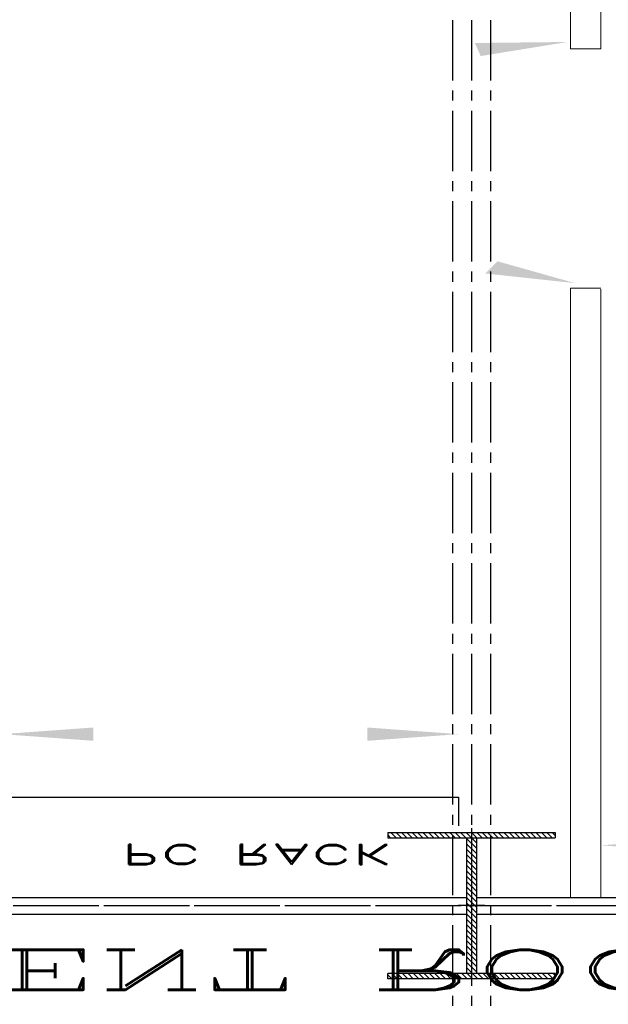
# Model space of a CAD drawing. Extents: x -82582065 to 310651827, y -37687100 to 142977471.
# Tile 85 of 122: x 8813329 to 10145773, y -12600205 to -10370066. Entities that reach past the tile are written whole.
import ezdxf
from ezdxf.enums import TextEntityAlignment as Align

# ---------------------------------------------------------------- set-up
doc = ezdxf.new("R2010")
doc.units = 0
doc.header["$LTSCALE"] = 100
doc.header["$MEASUREMENT"] = 0
for name, pattern in [('CENTER', [2, 1.25, -0.25, 0.25, -0.25]), ('CENTER2', [1.125, 0.75, -0.125, 0.125, -0.125]), ('CONTINOUS', [0])]:
    doc.linetypes.add(name, pattern=pattern)
doc.layers.add('ALUMINIUM PART', color=4, linetype='CONTINOUS', lineweight=13)
for name, color, linetype in [('COL', 1, 'Continuous'), ('DIM', 2, 'Continuous'), ('DOOR', 4, 'Continuous'), ('GRID', 8, 'CENTER'), ('T', 3, 'Continuous'), ('WALL', 4, 'Continuous'), ('WALLH', 2, 'Continuous')]:
    doc.layers.add(name, color=color, linetype=linetype)
doc.styles.add('ROMANC', font='ROMANC.SHX')
doc.styles.add('ROMAND', font='romand.shx')
doc.styles.add('ROMANS', font='romans')
doc.dimstyles.new('GS', dxfattribs={"dimscale": 100, "dimtxt": 2.5, "dimasz": 3, "dimexe": 1, "dimexo": 1, "dimgap": 1, "dimtad": 1, "dimdec": 0, "dimzin": 0, "dimdsep": 46, "dimtxsty": 'ROMANS', "dimcen": 0.09, "dimclrd": 4, "dimclre": 8, "dimclrt": 3, "dimadec": 0, "dimazin": 0, "dimtfac": 1, "dimtdec": 0, "dimtofl": 0, "dimtmove": 0, "dimatfit": 3, "dimfxl": 1, "dimtolj": 1, "dimtzin": 0, "dimarcsym": 0})
doc.dimstyles.new('STANDARD$0', dxfattribs={"dimtxt": 250, "dimasz": 200, "dimexe": 0, "dimexo": 0, "dimgap": 100, "dimtad": 1, "dimdec": 0, "dimlfac": 0.01, "dimzin": 0, "dimdsep": 46, "dimtxsty": 'ROMANS', "dimcen": 0.09, "dimclrd": 4, "dimclre": 8, "dimclrt": 3, "dimadec": 0, "dimazin": 0, "dimtfac": 1, "dimtdec": 0, "dimtmove": 0, "dimatfit": 3, "dimfxl": 1, "dimtolj": 1, "dimtzin": 0, "dimarcsym": 0})

# ---------------------------------------------------------------- blocks, each defined once
blk = doc.blocks.new('*D178')
at = {"layer": 'Defpoints', "color": 0, "linetype": 'Continuous', "transparency": 16777216}
for p in [(119148.4294238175, 54744.80395230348), (119198.4294270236, 54744.80395230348), (119198.4294238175, 39244.80395410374)]:
    blk.add_point(p, dxfattribs=at)
at = {"layer": 'DIM', "linetype": 'Continuous', "lineweight": -2, "transparency": 16777216}
for p, q in [((119198.4294270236, 54744.80395230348), (119148.4294238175, 54744.80395230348)), ((119198.4294238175, 39244.80395410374), (119148.4294238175, 39244.80395410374))]:
    blk.add_line(p, q, dxfattribs=at)
at = {"layer": 'DIM', "color": 4, "linetype": 'Continuous', "lineweight": -2, "transparency": 16777216}
blk.add_line((119148.4294238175, 39644.80395410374), (119148.4294238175, 54344.80395230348), dxfattribs=at)
at = {"layer": 'DIM', "color": 4, "linetype": 'Continuous', "transparency": 16777216}
for points in [[(119081.7627571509, 54344.80395230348), (119215.0960904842, 54344.80395230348), (119148.4294238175, 54744.80395230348)], [(119081.7627571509, 39644.80395410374), (119215.0960904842, 39644.80395410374), (119148.4294238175, 39244.80395410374)]]:
    blk.add_solid(points, dxfattribs=at)
at = {"layer": 'DIM', "linetype": 'Continuous', "transparency": 16777216, "insert": (118748.4294238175, 46994.80395320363), "char_height": 500, "attachment_point": 5, "rotation": 90, "style": 'ROMANC'}
blk.add_mtext('\\A1;15500', dxfattribs=at)
blk = doc.blocks.new('*D179')
at = {"layer": 'Defpoints', "color": 0, "linetype": 'Continuous', "transparency": 16777216}
for p in [(119148.4294232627, 39244.80395077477), (119148.4294185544, 27244.48555021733), (119148.4294185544, 27244.48555021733)]:
    blk.add_point(p, dxfattribs=at)
at = {"layer": 'DIM', "linetype": 'Continuous', "lineweight": -2, "transparency": 16777216}
blk.add_line((119148.4294232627, 39244.80395077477), (119148.4294185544, 39244.80395077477), dxfattribs=at)
at = {"layer": 'DIM', "color": 4, "linetype": 'Continuous', "lineweight": -2, "transparency": 16777216}
blk.add_line((119148.4294185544, 38844.80395077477), (119148.4294185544, 27644.48555021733), dxfattribs=at)
at = {"layer": 'DIM', "color": 4, "linetype": 'Continuous', "transparency": 16777216}
for points in [[(119081.7627518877, 38844.80395077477), (119215.096085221, 38844.80395077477), (119148.4294185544, 39244.80395077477)], [(119081.7627518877, 27644.48555021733), (119215.096085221, 27644.48555021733), (119148.4294185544, 27244.48555021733)]]:
    blk.add_solid(points, dxfattribs=at)
at = {"layer": 'DIM', "linetype": 'Continuous', "transparency": 16777216, "insert": (118748.4294185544, 33244.64475049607), "char_height": 500, "attachment_point": 5, "rotation": 90, "style": 'ROMANC'}
blk.add_mtext('\\A1;12000', dxfattribs=at)
blk = doc.blocks.new('*D183')
at = {"layer": 'Defpoints', "color": 0, "transparency": 16777216}
for p in [(102132.5305390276, 36899.60568941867), (102053.7197539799, 34620.72110933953), (102149.6368370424, 34620.72110933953)]:
    blk.add_point(p, dxfattribs=at)
at = {"layer": 'WALL', "color": 8, "lineweight": -2, "transparency": 16777216}
for p, q in [((102232.5305390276, 36899.60568941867), (102249.6368370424, 36899.60568941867)), ((102153.7197539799, 34620.72110933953), (102249.6368370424, 34620.72110933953))]:
    blk.add_line(p, q, dxfattribs=at)
at = {"layer": 'WALL', "color": 4, "lineweight": -2, "transparency": 16777216}
blk.add_line((102149.6368370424, 36599.60568941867), (102149.6368370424, 34920.72110933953), dxfattribs=at)
at = {"layer": 'WALL', "color": 4, "transparency": 16777216}
for points in [[(102099.6368370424, 36599.60568941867), (102199.6368370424, 36599.60568941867), (102149.6368370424, 36899.60568941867)], [(102099.6368370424, 34920.72110933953), (102199.6368370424, 34920.72110933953), (102149.6368370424, 34620.72110933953)]]:
    blk.add_solid(points, dxfattribs=at)
at = {"layer": 'WALL', "color": 3, "transparency": 16777216, "insert": (101924.6368370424, 35961.66539136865), "char_height": 250, "attachment_point": 5, "rotation": 90, "style": 'ROMANS'}
blk.add_mtext('\\A1;2000', dxfattribs=at)
blk = doc.blocks.new('*D184')
at = {"layer": 'Defpoints', "color": 0, "transparency": 16777216}
for p in [(105670.0027393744, 35072.77286541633), (98658.00273937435, 33869.72110934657), (105670.0027393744, 33869.72110934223)]:
    blk.add_point(p, dxfattribs=at)
at = {"layer": 'WALL', "color": 8, "lineweight": -2, "transparency": 16777216}
for p, q in [((98658.00273937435, 33969.72110934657), (98658.00273937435, 35172.77286541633)), ((105670.0027393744, 33969.72110934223), (105670.0027393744, 35172.77286541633))]:
    blk.add_line(p, q, dxfattribs=at)
at = {"layer": 'WALL', "color": 4, "lineweight": -2, "transparency": 16777216}
blk.add_line((98958.00273937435, 35072.77286541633), (105370.0027393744, 35072.77286541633), dxfattribs=at)
at = {"layer": 'WALL', "color": 4, "transparency": 16777216}
for points in [[(98958.00273937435, 35122.77286541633), (98958.00273937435, 35022.77286541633), (98658.00273937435, 35072.77286541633)], [(105370.0027393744, 35122.77286541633), (105370.0027393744, 35022.77286541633), (105670.0027393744, 35072.77286541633)]]:
    blk.add_solid(points, dxfattribs=at)
at = {"layer": 'WALL', "color": 3, "transparency": 16777216, "insert": (102334.0027393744, 35297.77286541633), "char_height": 250, "attachment_point": 5, "style": 'ROMANS'}
blk.add_mtext('\\A1;7000', dxfattribs=at)
blk = doc.blocks.new('*D206')
at = {"layer": 'Defpoints', "color": 0, "transparency": 16777216}
for p in [(99707.79796545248, 40307.96414230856), (99722.80123787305, 39307.99269696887), (100104.1322828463, 39307.99269696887)]:
    blk.add_point(p, dxfattribs=at)
at = {"layer": 'WALLH', "color": 8, "lineweight": -2, "transparency": 16777216}
for p, q in [((99807.79796545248, 40307.96414230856), (100204.1322828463, 40307.96414230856)), ((99822.80123787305, 39307.99269696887), (100204.1322828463, 39307.99269696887))]:
    blk.add_line(p, q, dxfattribs=at)
at = {"layer": 'WALLH', "color": 4, "lineweight": -2, "transparency": 16777216}
blk.add_line((100104.1322828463, 40007.96414230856), (100104.1322828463, 39607.99269696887), dxfattribs=at)
at = {"layer": 'WALLH', "color": 4, "transparency": 16777216}
for points in [[(100054.1322828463, 40007.96414230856), (100154.1322828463, 40007.96414230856), (100104.1322828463, 40307.96414230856)], [(100054.1322828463, 39607.99269696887), (100154.1322828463, 39607.99269696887), (100104.1322828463, 39307.99269696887)]]:
    blk.add_solid(points, dxfattribs=at)
at = {"layer": 'WALLH', "color": 3, "transparency": 16777216, "insert": (99879.13228284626, 39807.97841963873), "char_height": 250, "attachment_point": 5, "rotation": 90, "style": 'ROMANS'}
blk.add_mtext('\\A1;1000', dxfattribs=at)
blk = doc.blocks.new('*D217')
at = {"layer": 'Defpoints', "color": 0, "transparency": 16777216}
for p in [(112042.2740053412, 40507.99269458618), (111964.579133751, 39307.99269442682), (112012.6185076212, 39307.99269442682)]:
    blk.add_point(p, dxfattribs=at)
at = {"layer": 'WALLH', "color": 8, "lineweight": -2, "transparency": 16777216}
for p, q in [((111942.2740053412, 40507.99269458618), (111864.579133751, 40507.99269458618)), ((111912.6185076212, 39307.99269442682), (111864.579133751, 39307.99269442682))]:
    blk.add_line(p, q, dxfattribs=at)
at = {"layer": 'WALLH', "color": 4, "lineweight": -2, "transparency": 16777216}
blk.add_line((111964.579133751, 40207.99269458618), (111964.579133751, 39607.99269442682), dxfattribs=at)
at = {"layer": 'WALLH', "color": 4, "transparency": 16777216}
for points in [[(111914.579133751, 40207.99269458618), (112014.579133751, 40207.99269458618), (111964.579133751, 40507.99269458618)], [(111914.579133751, 39607.99269442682), (112014.579133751, 39607.99269442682), (111964.579133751, 39307.99269442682)]]:
    blk.add_solid(points, dxfattribs=at)
at = {"layer": 'WALLH', "color": 3, "transparency": 16777216, "insert": (111739.579133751, 39907.99269450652), "char_height": 250, "attachment_point": 5, "rotation": 90, "style": 'ROMANS'}
blk.add_mtext('\\A1;1200', dxfattribs=at)
blk = doc.blocks.new('*D219')
at = {"layer": 'Defpoints', "color": 0, "transparency": 16777216}
for p in [(106090.0050193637, 38428.74436111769), (107590.0050193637, 38428.74436111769), (107590.0050193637, 37955.23293901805)]:
    blk.add_point(p, dxfattribs=at)
at = {"layer": 'WALLH', "color": 8, "lineweight": -2, "transparency": 16777216}
for p, q in [((106090.0050193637, 38328.74436111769), (106090.0050193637, 37855.23293901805)), ((107590.0050193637, 38328.74436111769), (107590.0050193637, 37855.23293901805))]:
    blk.add_line(p, q, dxfattribs=at)
at = {"layer": 'WALLH', "color": 4, "lineweight": -2, "transparency": 16777216}
blk.add_line((106390.0050193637, 37955.23293901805), (107290.0050193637, 37955.23293901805), dxfattribs=at)
at = {"layer": 'WALLH', "color": 4, "transparency": 16777216}
for points in [[(106390.0050193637, 38005.23293901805), (106390.0050193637, 37905.23293901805), (106090.0050193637, 37955.23293901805)], [(107290.0050193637, 38005.23293901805), (107290.0050193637, 37905.23293901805), (107590.0050193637, 37955.23293901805)]]:
    blk.add_solid(points, dxfattribs=at)
at = {"layer": 'WALLH', "color": 3, "transparency": 16777216, "insert": (106925.0560587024, 38180.23293901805), "char_height": 250, "attachment_point": 5, "style": 'ROMANS'}
blk.add_mtext('\\A1;1500', dxfattribs=at)
blk = doc.blocks.new('*D238')
at = {"layer": 'Defpoints', "color": 0, "transparency": 16777216}
for p in [(108057.5305389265, 38791.08498285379), (111107.2035404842, 38695.38837706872), (108057.5305389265, 38521.90083219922)]:
    blk.add_point(p, dxfattribs=at)
at = {"layer": 'DIM', "color": 8, "lineweight": -2, "transparency": 16777216}
for p, q in [((108057.5305389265, 38621.90083219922), (108057.5305389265, 38891.08498285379)), ((111107.2035404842, 38795.38837706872), (111107.2035404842, 38891.08498285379))]:
    blk.add_line(p, q, dxfattribs=at)
at = {"layer": 'DIM', "color": 4, "lineweight": -2, "transparency": 16777216}
blk.add_line((110857.2035404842, 38791.08498285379), (108307.5305389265, 38791.08498285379), dxfattribs=at)
at = {"layer": 'DIM', "color": 4, "transparency": 16777216}
for points in [[(108307.5305389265, 38832.75164952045), (108307.5305389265, 38749.41831618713), (108057.5305389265, 38791.08498285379)], [(110857.2035404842, 38832.75164952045), (110857.2035404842, 38749.41831618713), (111107.2035404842, 38791.08498285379)]]:
    blk.add_solid(points, dxfattribs=at)
at = {"layer": 'DIM', "color": 3, "transparency": 16777216, "insert": (109582.3670397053, 39016.08498285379), "char_height": 250, "attachment_point": 5, "style": 'ROMANS'}
blk.add_mtext('\\A1;3050', dxfattribs=at)
blk = doc.blocks.new('*D239')
at = {"layer": 'Defpoints', "color": 0, "transparency": 16777216}
for p in [(109836.340872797, 34601.66865986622), (109836.340872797, 32801.66865986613), (109850.2942636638, 32801.66865986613)]:
    blk.add_point(p, dxfattribs=at)
at = {"layer": 'DIM', "color": 8, "lineweight": -2, "transparency": 16777216}
for p, q in [((109936.340872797, 34601.66865986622), (109950.2942636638, 34601.66865986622)), ((109936.340872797, 32801.66865986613), (109950.2942636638, 32801.66865986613))]:
    blk.add_line(p, q, dxfattribs=at)
at = {"layer": 'DIM', "color": 4, "lineweight": -2, "transparency": 16777216}
blk.add_line((109850.2942636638, 34351.66865986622), (109850.2942636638, 33051.66865986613), dxfattribs=at)
at = {"layer": 'DIM', "color": 4, "transparency": 16777216}
for points in [[(109808.6275969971, 34351.66865986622), (109891.9609303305, 34351.66865986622), (109850.2942636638, 34601.66865986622)], [(109808.6275969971, 33051.66865986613), (109891.9609303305, 33051.66865986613), (109850.2942636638, 32801.66865986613)]]:
    blk.add_solid(points, dxfattribs=at)
at = {"layer": 'DIM', "color": 3, "transparency": 16777216, "insert": (109625.2942636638, 33701.66865986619), "char_height": 250, "attachment_point": 5, "rotation": 90, "style": 'ROMANS'}
blk.add_mtext('\\A1;1800', dxfattribs=at)
blk = doc.blocks.new('*D240')
at = {"layer": 'Defpoints', "color": 0, "transparency": 16777216}
for p in [(110919.7905086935, 39226.900810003), (110677.3937498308, 34701.66865986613), (110919.7905086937, 34701.66865986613)]:
    blk.add_point(p, dxfattribs=at)
at = {"layer": 'DIM', "color": 8, "lineweight": -2, "transparency": 16777216}
for p, q in [((110819.7905086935, 39226.900810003), (110577.3937498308, 39226.900810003)), ((110819.7905086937, 34701.66865986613), (110577.3937498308, 34701.66865986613))]:
    blk.add_line(p, q, dxfattribs=at)
at = {"layer": 'DIM', "color": 4, "lineweight": -2, "transparency": 16777216}
blk.add_line((110677.3937498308, 38976.900810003), (110677.3937498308, 34951.66865986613), dxfattribs=at)
at = {"layer": 'DIM', "color": 4, "transparency": 16777216}
for points in [[(110635.7270831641, 38976.900810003), (110719.0604164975, 38976.900810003), (110677.3937498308, 39226.900810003)], [(110635.7270831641, 34951.66865986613), (110719.0604164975, 34951.66865986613), (110677.3937498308, 34701.66865986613)]]:
    blk.add_solid(points, dxfattribs=at)
at = {"layer": 'DIM', "color": 3, "transparency": 16777216, "insert": (110452.3937498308, 36964.28473493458), "char_height": 250, "attachment_point": 5, "rotation": 90, "style": 'ROMANS'}
blk.add_mtext('\\A1;4525', dxfattribs=at)
blk = doc.blocks.new('*D245')
at = {"layer": 'Defpoints', "color": 0, "transparency": 16777216}
for p in [(101657.7979654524, 40307.96414230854), (101468.2608728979, 39244.4855668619), (101654.6326832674, 39244.4855668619)]:
    blk.add_point(p, dxfattribs=at)
at = {"layer": 'WALLH', "color": 8, "lineweight": -2, "transparency": 16777216}
for p, q in [((101557.7979654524, 40307.96414230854), (101368.2608728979, 40307.96414230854)), ((101554.6326832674, 39244.4855668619), (101368.2608728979, 39244.4855668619))]:
    blk.add_line(p, q, dxfattribs=at)
at = {"layer": 'WALLH', "color": 4, "lineweight": -2, "transparency": 16777216}
blk.add_line((101468.2608728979, 40007.96414230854), (101468.2608728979, 39544.4855668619), dxfattribs=at)
at = {"layer": 'WALLH', "color": 4, "transparency": 16777216}
for points in [[(101418.2608728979, 40007.96414230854), (101518.2608728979, 40007.96414230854), (101468.2608728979, 40307.96414230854)], [(101418.2608728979, 39544.4855668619), (101518.2608728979, 39544.4855668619), (101468.2608728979, 39244.4855668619)]]:
    blk.add_solid(points, dxfattribs=at)
at = {"layer": 'WALLH', "color": 3, "transparency": 16777216, "insert": (101243.2608728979, 39776.22485458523), "char_height": 250, "attachment_point": 5, "rotation": 90, "style": 'ROMANS'}
blk.add_mtext('\\A1;1063', dxfattribs=at)
blk = doc.blocks.new('*D246')
at = {"layer": 'Defpoints', "color": 0, "transparency": 16777216}
for p in [(114073.9407879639, 40507.99269400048), (114061.111453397, 39244.49578788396), (114106.0138743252, 39244.49578788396)]:
    blk.add_point(p, dxfattribs=at)
at = {"layer": 'WALLH', "color": 8, "lineweight": -2, "transparency": 16777216}
for p, q in [((113973.9407879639, 40507.99269400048), (113961.111453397, 40507.99269400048)), ((114006.0138743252, 39244.49578788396), (113961.111453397, 39244.49578788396))]:
    blk.add_line(p, q, dxfattribs=at)
at = {"layer": 'WALLH', "color": 4, "lineweight": -2, "transparency": 16777216}
blk.add_line((114061.111453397, 40207.99269400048), (114061.111453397, 39544.49578788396), dxfattribs=at)
at = {"layer": 'WALLH', "color": 4, "transparency": 16777216}
for points in [[(114011.111453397, 40207.99269400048), (114111.111453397, 40207.99269400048), (114061.111453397, 40507.99269400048)], [(114011.111453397, 39544.49578788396), (114111.111453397, 39544.49578788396), (114061.111453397, 39244.49578788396)]]:
    blk.add_solid(points, dxfattribs=at)
at = {"layer": 'WALLH', "color": 3, "transparency": 16777216, "insert": (113836.111453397, 39882.1941479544), "char_height": 250, "attachment_point": 5, "rotation": 90, "style": 'ROMANS'}
blk.add_mtext('\\A1;1263', dxfattribs=at)
blk = doc.blocks.new('*D247')
at = {"layer": 'Defpoints', "color": 0, "transparency": 16777216}
for p in [(116542.2740053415, 40507.99269344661), (117242.5305392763, 39909.49331598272), (117242.5305392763, 39909.49331598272)]:
    blk.add_point(p, dxfattribs=at)
at = {"layer": 'WALLH', "color": 4, "lineweight": -2, "transparency": 16777216}
blk.add_line((116770.3276213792, 40313.07848613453), (117014.4769232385, 40104.40752329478), dxfattribs=at)
at = {"layer": 'WALLH', "color": 4, "transparency": 16777216}
for points in [[(116802.8133225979, 40351.08742214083), (116737.8419201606, 40275.06955012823), (116542.2740053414, 40507.99269344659)], [(117046.9626244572, 40142.41645930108), (116981.9912220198, 40066.39858728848), (117242.5305392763, 39909.49331598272)]]:
    blk.add_solid(points, dxfattribs=at)
at = {"layer": 'WALLH', "color": 3, "transparency": 16777216, "insert": (117038.5879277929, 40379.78321674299), "char_height": 250, "attachment_point": 5, "rotation": 319.47995599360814, "style": 'ROMANS'}
blk.add_mtext('\\A1;921', dxfattribs=at)
blk = doc.blocks.new('*D248')
at = {"layer": 'Defpoints', "color": 0, "transparency": 16777216}
for p in [(102145.5196328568, 39244.49456340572), (102152.1273392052, 39244.49456340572), (102132.5305390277, 37697.13955640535)]:
    blk.add_point(p, dxfattribs=at)
at = {"layer": 'WALLH', "color": 8, "lineweight": -2, "transparency": 16777216}
for p, q in [((102052.1273392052, 39244.49456340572), (102045.5196328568, 39244.49456340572)), ((102232.5305390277, 37697.13955640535), (102245.5196328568, 37697.13955640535))]:
    blk.add_line(p, q, dxfattribs=at)
at = {"layer": 'WALLH', "color": 4, "lineweight": -2, "transparency": 16777216}
blk.add_line((102145.5196328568, 37997.13955640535), (102145.5196328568, 38944.49456340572), dxfattribs=at)
at = {"layer": 'WALLH', "color": 4, "transparency": 16777216}
for points in [[(102095.5196328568, 38944.49456340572), (102195.5196328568, 38944.49456340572), (102145.5196328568, 39244.49456340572)], [(102095.5196328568, 37997.13955640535), (102195.5196328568, 37997.13955640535), (102145.5196328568, 37697.13955640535)]]:
    blk.add_solid(points, dxfattribs=at)
at = {"layer": 'WALLH', "color": 3, "transparency": 16777216, "insert": (101920.5196328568, 38455.30607015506), "char_height": 250, "attachment_point": 5, "rotation": 90, "style": 'ROMANS'}
blk.add_mtext('\\A1;1547', dxfattribs=at)
blk = doc.blocks.new('*D249')
at = {"layer": 'Defpoints', "color": 0, "transparency": 16777216}
for p in [(91617.5628943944, 35586.90084637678), (96517.53053925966, 35569.96349990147), (96517.53053925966, 34881.23507471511)]:
    blk.add_point(p, dxfattribs=at)
at = {"layer": 'WALLH', "color": 8, "lineweight": -2, "transparency": 16777216}
for p, q in [((91617.5628943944, 35486.90084637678), (91617.5628943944, 34781.23507471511)), ((96517.53053925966, 35469.96349990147), (96517.53053925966, 34781.23507471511))]:
    blk.add_line(p, q, dxfattribs=at)
at = {"layer": 'WALLH', "color": 4, "lineweight": -2, "transparency": 16777216}
blk.add_line((91917.5628943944, 34881.23507471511), (96217.53053925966, 34881.23507471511), dxfattribs=at)
at = {"layer": 'WALLH', "color": 4, "transparency": 16777216}
for points in [[(91917.5628943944, 34931.23507471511), (91917.5628943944, 34831.23507471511), (91617.5628943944, 34881.23507471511)], [(96217.53053925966, 34931.23507471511), (96217.53053925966, 34831.23507471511), (96517.53053925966, 34881.23507471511)]]:
    blk.add_solid(points, dxfattribs=at)
at = {"layer": 'WALLH', "color": 3, "transparency": 16777216, "insert": (94067.54671682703, 35106.23507471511), "char_height": 250, "attachment_point": 5, "style": 'ROMANS'}
blk.add_mtext('\\A1;4900', dxfattribs=at)
blk = doc.blocks.new('*D253')
at = {"layer": 'Defpoints', "color": 0, "linetype": 'Continuous', "transparency": 16777216}
for p in [(25611.71421393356, 56772.59258814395), (25661.71421713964, 56772.59258814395), (25661.71421393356, 41272.59258994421)]:
    blk.add_point(p, dxfattribs=at)
at = {"layer": 'DIM', "linetype": 'Continuous', "lineweight": -2, "transparency": 16777216}
for p, q in [((25661.71421713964, 56772.59258814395), (25611.71421393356, 56772.59258814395)), ((25661.71421393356, 41272.59258994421), (25611.71421393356, 41272.59258994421))]:
    blk.add_line(p, q, dxfattribs=at)
at = {"layer": 'DIM', "color": 4, "linetype": 'Continuous', "lineweight": -2, "transparency": 16777216}
blk.add_line((25611.71421393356, 41672.59258994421), (25611.71421393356, 56372.59258814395), dxfattribs=at)
at = {"layer": 'DIM', "color": 4, "linetype": 'Continuous', "transparency": 16777216}
for points in [[(25545.04754726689, 56372.59258814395), (25678.38088060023, 56372.59258814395), (25611.71421393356, 56772.59258814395)], [(25545.04754726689, 41672.59258994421), (25678.38088060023, 41672.59258994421), (25611.71421393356, 41272.59258994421)]]:
    blk.add_solid(points, dxfattribs=at)
at = {"layer": 'DIM', "linetype": 'Continuous', "transparency": 16777216, "insert": (25211.71421393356, 49022.59258904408), "char_height": 500, "attachment_point": 5, "rotation": 90, "style": 'ROMANC'}
blk.add_mtext('\\A1;15500', dxfattribs=at)
blk = doc.blocks.new('*D254')
at = {"layer": 'Defpoints', "color": 0, "linetype": 'Continuous', "transparency": 16777216}
for p in [(25611.71421337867, 41272.59258661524), (25611.71420867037, 29272.2741860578), (25611.71420867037, 29272.2741860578)]:
    blk.add_point(p, dxfattribs=at)
at = {"layer": 'DIM', "linetype": 'Continuous', "lineweight": -2, "transparency": 16777216}
blk.add_line((25611.71421337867, 41272.59258661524), (25611.71420867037, 41272.59258661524), dxfattribs=at)
at = {"layer": 'DIM', "color": 4, "linetype": 'Continuous', "lineweight": -2, "transparency": 16777216}
blk.add_line((25611.71420867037, 40872.59258661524), (25611.71420867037, 29672.2741860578), dxfattribs=at)
at = {"layer": 'DIM', "color": 4, "linetype": 'Continuous', "transparency": 16777216}
for points in [[(25545.0475420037, 40872.59258661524), (25678.38087533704, 40872.59258661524), (25611.71420867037, 41272.59258661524)], [(25545.0475420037, 29672.2741860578), (25678.38087533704, 29672.2741860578), (25611.71420867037, 29272.2741860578)]]:
    blk.add_solid(points, dxfattribs=at)
at = {"layer": 'DIM', "linetype": 'Continuous', "transparency": 16777216, "insert": (25211.71420867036, 35272.43338633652), "char_height": 500, "attachment_point": 5, "rotation": 90, "style": 'ROMANC'}
blk.add_mtext('\\A1;12000', dxfattribs=at)
blk = doc.blocks.new('A$C14326149')
at = {"layer": 'COL'}
h = blk.add_hatch(dxfattribs=at)
h.set_pattern_fill('ANSI31', color=256, scale=100, style=0)
h.set_pattern_definition([(45, (0, 0), (-8.838834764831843, 8.838834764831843), [])])
h.paths.add_polyline_path([(275, 550.0000000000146), (0, 550.0000000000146), (0, 510.0000000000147), (275, 510.0000000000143)])
h.paths.add_polyline_path([(0, 510.0000000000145), (0, 550.0000000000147), (-275, 550.0000000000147), (-275, 510.0000000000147)])
h.paths.add_polyline_path([(0, -549.9999999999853), (0, -509.9999999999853), (-275, -509.9999999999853), (-275, -549.9999999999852)])
h.paths.add_polyline_path([(0, -509.9999999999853), (0, -549.9999999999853), (275, -549.9999999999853), (275, -509.9999999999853)])
h.paths.add_polyline_path([(-16, 0), (0, 0), (0, 510.0000000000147), (-16, 510.0000000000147)])
h.paths.add_polyline_path([(0, 0), (16, 0), (16, 510.0000000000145), (0, 510.0000000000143)])
h.paths.add_polyline_path([(16, 0), (0, 0), (0, -509.9999999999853), (16, -509.9999999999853)])
h.paths.add_polyline_path([(-16, -509.9999999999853), (0, -509.9999999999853), (0, 0), (-16, 0)])
at = {"layer": 'COL', "color": 2}
for p, q in [((0, -582.4075188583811), (0, 582.4075188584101)), ((44.0151448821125, 0), (-44.0151448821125, 0))]:
    blk.add_line(p, q, dxfattribs=at)
at = {"layer": 'COL'}
for p, q in [((275, 550.0000000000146), (-275, 550.0000000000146)), ((-275, 550.0000000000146), (-275, 510.0000000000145)), ((275, 550.0000000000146), (275, 510.0000000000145)), ((275, 510.0000000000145), (-275, 510.0000000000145)), ((-16, -509.9999999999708), (-16, 510.0000000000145)), ((16, -509.9999999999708), (16, 510.0000000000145)), ((-275, -509.9999999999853), (275, -509.9999999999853)), ((-275, -549.9999999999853), (-275, -509.9999999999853)), ((275, -549.9999999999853), (275, -509.9999999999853)), ((-275, -549.9999999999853), (275, -549.9999999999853))]:
    blk.add_line(p, q, dxfattribs=at)
blk = doc.blocks.new('*D291')
at = {"layer": 'Defpoints', "color": 0, "transparency": 16777216}
for p in [(18505.5587954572, 42535.78133042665), (18427.863923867, 41335.78133026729), (18475.90329773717, 41335.78133026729)]:
    blk.add_point(p, dxfattribs=at)
at = {"layer": 'WALLH', "color": 8, "lineweight": -2, "transparency": 16777216}
for p, q in [((18405.5587954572, 42535.78133042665), (18327.863923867, 42535.78133042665)), ((18375.90329773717, 41335.78133026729), (18327.863923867, 41335.78133026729))]:
    blk.add_line(p, q, dxfattribs=at)
at = {"layer": 'WALLH', "color": 4, "lineweight": -2, "transparency": 16777216}
blk.add_line((18427.863923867, 42235.78133042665), (18427.863923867, 41635.78133026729), dxfattribs=at)
at = {"layer": 'WALLH', "color": 4, "transparency": 16777216}
for points in [[(18377.863923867, 42235.78133042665), (18477.863923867, 42235.78133042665), (18427.863923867, 42535.78133042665)], [(18377.863923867, 41635.78133026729), (18477.863923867, 41635.78133026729), (18427.863923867, 41335.78133026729)]]:
    blk.add_solid(points, dxfattribs=at)
at = {"layer": 'WALLH', "color": 3, "transparency": 16777216, "insert": (18202.86392386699, 41935.78133034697), "char_height": 250, "attachment_point": 5, "rotation": 90, "style": 'ROMANS'}
blk.add_mtext('\\A1;1200', dxfattribs=at)
blk = doc.blocks.new('*D293')
at = {"layer": 'Defpoints', "color": 0, "transparency": 16777216}
for p in [(12553.28980947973, 40456.53299695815), (14053.28980947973, 40456.53299695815), (14053.28980947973, 39983.02157485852)]:
    blk.add_point(p, dxfattribs=at)
at = {"layer": 'WALLH', "color": 8, "lineweight": -2, "transparency": 16777216}
for p, q in [((12553.28980947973, 40356.53299695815), (12553.28980947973, 39883.02157485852)), ((14053.28980947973, 40356.53299695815), (14053.28980947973, 39883.02157485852))]:
    blk.add_line(p, q, dxfattribs=at)
at = {"layer": 'WALLH', "color": 4, "lineweight": -2, "transparency": 16777216}
blk.add_line((12853.28980947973, 39983.02157485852), (13753.28980947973, 39983.02157485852), dxfattribs=at)
at = {"layer": 'WALLH', "color": 4, "transparency": 16777216}
for points in [[(12853.28980947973, 40033.02157485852), (12853.28980947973, 39933.02157485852), (12553.28980947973, 39983.02157485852)], [(13753.28980947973, 40033.02157485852), (13753.28980947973, 39933.02157485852), (14053.28980947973, 39983.02157485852)]]:
    blk.add_solid(points, dxfattribs=at)
at = {"layer": 'WALLH', "color": 3, "transparency": 16777216, "insert": (13388.34084881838, 40208.02157485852), "char_height": 250, "attachment_point": 5, "style": 'ROMANS'}
blk.add_mtext('\\A1;1500', dxfattribs=at)
blk = doc.blocks.new('*D312')
at = {"layer": 'Defpoints', "color": 0, "transparency": 16777216}
for p in [(14520.8153290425, 40818.87361869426), (17570.4883306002, 40723.17701290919), (14520.8153290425, 40549.68946803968)]:
    blk.add_point(p, dxfattribs=at)
at = {"layer": 'DIM', "color": 8, "lineweight": -2, "transparency": 16777216}
for p, q in [((14520.8153290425, 40649.68946803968), (14520.8153290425, 40918.87361869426)), ((17570.4883306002, 40823.17701290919), (17570.4883306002, 40918.87361869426))]:
    blk.add_line(p, q, dxfattribs=at)
at = {"layer": 'DIM', "color": 4, "lineweight": -2, "transparency": 16777216}
blk.add_line((17320.4883306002, 40818.87361869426), (14770.8153290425, 40818.87361869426), dxfattribs=at)
at = {"layer": 'DIM', "color": 4, "transparency": 16777216}
for points in [[(14770.8153290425, 40860.54028536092), (14770.8153290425, 40777.20695202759), (14520.8153290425, 40818.87361869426)], [(17320.4883306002, 40860.54028536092), (17320.4883306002, 40777.20695202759), (17570.4883306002, 40818.87361869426)]]:
    blk.add_solid(points, dxfattribs=at)
at = {"layer": 'DIM', "color": 3, "transparency": 16777216, "insert": (16045.65182982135, 41043.87361869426), "char_height": 250, "attachment_point": 5, "style": 'ROMANS'}
blk.add_mtext('\\A1;3050', dxfattribs=at)
blk = doc.blocks.new('*D313')
at = {"layer": 'Defpoints', "color": 0, "transparency": 16777216}
for p in [(16299.62566291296, 36629.45729570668), (16299.62566291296, 34829.4572957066), (16313.57905377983, 34829.4572957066)]:
    blk.add_point(p, dxfattribs=at)
at = {"layer": 'DIM', "color": 8, "lineweight": -2, "transparency": 16777216}
for p, q in [((16399.62566291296, 36629.45729570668), (16413.57905377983, 36629.45729570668)), ((16399.62566291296, 34829.45729570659), (16413.57905377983, 34829.45729570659))]:
    blk.add_line(p, q, dxfattribs=at)
at = {"layer": 'DIM', "color": 4, "lineweight": -2, "transparency": 16777216}
blk.add_line((16313.57905377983, 36379.45729570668), (16313.57905377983, 35079.4572957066), dxfattribs=at)
at = {"layer": 'DIM', "color": 4, "transparency": 16777216}
for points in [[(16271.91238711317, 36379.45729570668), (16355.2457204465, 36379.45729570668), (16313.57905377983, 36629.45729570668)], [(16271.91238711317, 35079.4572957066), (16355.2457204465, 35079.4572957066), (16313.57905377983, 34829.4572957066)]]:
    blk.add_solid(points, dxfattribs=at)
at = {"layer": 'DIM', "color": 3, "transparency": 16777216, "insert": (16088.57905377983, 35729.45729570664), "char_height": 250, "attachment_point": 5, "rotation": 90, "style": 'ROMANS'}
blk.add_mtext('\\A1;1800', dxfattribs=at)
blk = doc.blocks.new('*D314')
at = {"layer": 'Defpoints', "color": 0, "transparency": 16777216}
for p in [(17383.07529880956, 41254.68944584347), (17140.67853994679, 36729.4572957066), (17383.07529880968, 36729.4572957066)]:
    blk.add_point(p, dxfattribs=at)
at = {"layer": 'DIM', "color": 8, "lineweight": -2, "transparency": 16777216}
for p, q in [((17283.07529880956, 41254.68944584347), (17040.6785399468, 41254.68944584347)), ((17283.07529880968, 36729.4572957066), (17040.67853994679, 36729.4572957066))]:
    blk.add_line(p, q, dxfattribs=at)
at = {"layer": 'DIM', "color": 4, "lineweight": -2, "transparency": 16777216}
blk.add_line((17140.6785399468, 41004.68944584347), (17140.67853994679, 36979.4572957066), dxfattribs=at)
at = {"layer": 'DIM', "color": 4, "transparency": 16777216}
for points in [[(17099.01187328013, 41004.68944584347), (17182.34520661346, 41004.68944584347), (17140.6785399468, 41254.68944584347)], [(17099.01187328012, 36979.4572957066), (17182.34520661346, 36979.4572957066), (17140.67853994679, 36729.4572957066)]]:
    blk.add_solid(points, dxfattribs=at)
at = {"layer": 'DIM', "color": 3, "transparency": 16777216, "insert": (16915.67853994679, 38992.07337077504), "char_height": 250, "attachment_point": 5, "rotation": 90, "style": 'ROMANS'}
blk.add_mtext('\\A1;4525', dxfattribs=at)
blk = doc.blocks.new('*D315')
at = {"layer": 'Defpoints', "color": 0, "transparency": 16777216}
for p in [(17451.04510310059, 34729.45729570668), (17252.0883784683, 30279.68869576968), (17451.04390832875, 30279.68869576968)]:
    blk.add_point(p, dxfattribs=at)
at = {"layer": 'DIM', "color": 8, "lineweight": -2, "transparency": 16777216}
for p, q in [((17351.04510310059, 34729.45729570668), (17152.0883784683, 34729.45729570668)), ((17351.04390832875, 30279.68869576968), (17152.0883784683, 30279.68869576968))]:
    blk.add_line(p, q, dxfattribs=at)
at = {"layer": 'DIM', "color": 4, "lineweight": -2, "transparency": 16777216}
blk.add_line((17252.0883784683, 34479.45729570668), (17252.0883784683, 30529.68869576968), dxfattribs=at)
at = {"layer": 'DIM', "color": 4, "transparency": 16777216}
for points in [[(17210.42171180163, 34479.45729570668), (17293.75504513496, 34479.45729570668), (17252.0883784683, 34729.45729570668)], [(17210.42171180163, 30529.68869576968), (17293.75504513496, 30529.68869576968), (17252.0883784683, 30279.68869576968)]]:
    blk.add_solid(points, dxfattribs=at)
at = {"layer": 'DIM', "color": 3, "transparency": 16777216, "insert": (17027.08837846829, 32504.57299573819), "char_height": 250, "attachment_point": 5, "rotation": 90, "style": 'ROMANS'}
blk.add_mtext('\\A1;4450', dxfattribs=at)
blk = doc.blocks.new('*D320')
at = {"layer": 'Defpoints', "color": 0, "transparency": 16777216}
for p in [(20537.2255780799, 42535.78132984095), (20524.39624351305, 41272.28442372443), (20569.29866444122, 41272.28442372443)]:
    blk.add_point(p, dxfattribs=at)
at = {"layer": 'WALLH', "color": 8, "lineweight": -2, "transparency": 16777216}
for p, q in [((20437.2255780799, 42535.78132984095), (20424.39624351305, 42535.78132984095)), ((20469.29866444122, 41272.28442372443), (20424.39624351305, 41272.28442372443))]:
    blk.add_line(p, q, dxfattribs=at)
at = {"layer": 'WALLH', "color": 4, "lineweight": -2, "transparency": 16777216}
blk.add_line((20524.39624351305, 42235.78132984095), (20524.39624351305, 41572.28442372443), dxfattribs=at)
at = {"layer": 'WALLH', "color": 4, "transparency": 16777216}
for points in [[(20474.39624351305, 42235.78132984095), (20574.39624351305, 42235.78132984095), (20524.39624351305, 42535.78132984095)], [(20474.39624351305, 41572.28442372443), (20574.39624351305, 41572.28442372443), (20524.39624351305, 41272.28442372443)]]:
    blk.add_solid(points, dxfattribs=at)
at = {"layer": 'WALLH', "color": 3, "transparency": 16777216, "insert": (20299.39624351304, 41909.98278379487), "char_height": 250, "attachment_point": 5, "rotation": 90, "style": 'ROMANS'}
blk.add_mtext('\\A1;1263', dxfattribs=at)
blk = doc.blocks.new('*D321')
at = {"layer": 'Defpoints', "color": 0, "transparency": 16777216}
for p in [(23005.55879545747, 42535.78132928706), (23820.81532939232, 41822.28194909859), (23820.81532939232, 41822.28194909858)]:
    blk.add_point(p, dxfattribs=at)
at = {"layer": 'WALLH', "color": 4, "lineweight": -2, "transparency": 16777216}
blk.add_line((23231.31123014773, 42338.20643657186), (23595.06289470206, 42019.85684181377), dxfattribs=at)
at = {"layer": 'WALLH', "color": 4, "transparency": 16777216}
for points in [[(23264.24037893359, 42375.83184235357), (23198.38208136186, 42300.58103079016), (23005.55879545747, 42535.78132928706)], [(23627.99204348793, 42057.48224759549), (23562.1337459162, 41982.23143603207), (23820.81532939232, 41822.28194909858)]]:
    blk.add_solid(points, dxfattribs=at)
at = {"layer": 'WALLH', "color": 3, "transparency": 16777216, "insert": (23561.36823196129, 42348.34596521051), "char_height": 250, "attachment_point": 5, "rotation": 318.8081081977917, "style": 'ROMANS'}
blk.add_mtext('\\A1;1083', dxfattribs=at)
blk = doc.blocks.new('*D324')
at = {"layer": 'Defpoints', "color": 0, "transparency": 16777216}
for p in [(14420.81532904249, 36629.45729566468), (12154.69631823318, 35652.11431485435), (12170.7068085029, 35614.99154722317)]:
    blk.add_point(p, dxfattribs=at)
at = {"layer": 'WALLH', "color": 8, "lineweight": -2, "transparency": 16777216}
for p, q in [((14460.41765685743, 36537.63324853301), (14476.42814712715, 36500.51048090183)), ((12194.29864604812, 35560.29026772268), (12210.30913631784, 35523.1675000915))]:
    blk.add_line(p, q, dxfattribs=at)
at = {"layer": 'WALLH', "color": 4, "lineweight": -2, "transparency": 16777216}
blk.add_line((14161.35367791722, 36473.52754458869), (12446.1789498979, 35733.79853066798), dxfattribs=at)
at = {"layer": 'WALLH', "color": 4, "transparency": 16777216}
for points in [[(14141.55251400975, 36519.43956815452), (14181.15484182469, 36427.61552102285), (14436.82581931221, 36592.3345280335)], [(12426.37778599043, 35779.71055423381), (12465.98011380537, 35687.88650710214), (12170.7068085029, 35614.99154722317)]]:
    blk.add_solid(points, dxfattribs=at)
at = {"layer": 'WALLH', "color": 3, "transparency": 16777216, "insert": (13214.66107632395, 36310.26714367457), "char_height": 250, "attachment_point": 5, "rotation": 23.329808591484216, "style": 'ROMANS'}
blk.add_mtext('\\A1;2468', dxfattribs=at)
blk = doc.blocks.new('*D325')
at = {"layer": 'Defpoints', "color": 0, "transparency": 16777216}
for p in [(12093.64437346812, 35278.50949620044), (12083.86630678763, 35227.83773102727), (14420.81532904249, 34829.43824907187)]:
    blk.add_point(p, dxfattribs=at)
at = {"layer": 'WALLH', "color": 8, "lineweight": -2, "transparency": 16777216}
for p, q in [((12074.69704540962, 35180.32090847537), (12064.91897872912, 35129.6491433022)), ((14401.86800098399, 34731.2496613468), (14392.08993430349, 34680.57789617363))]:
    blk.add_line(p, q, dxfattribs=at)
at = {"layer": 'WALLH', "color": 4, "lineweight": -2, "transparency": 16777216}
blk.add_line((14116.47149918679, 34835.60846807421), (12378.43206996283, 35170.99574685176), dxfattribs=at)
at = {"layer": 'WALLH', "color": 4, "transparency": 16777216}
for points in [[(12387.90573399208, 35220.0900407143), (12368.95840593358, 35121.90145298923), (12083.86630678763, 35227.83773102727)], [(14125.94516321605, 34884.70276193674), (14106.99783515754, 34786.51417421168), (14411.037262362, 34778.7664838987)]]:
    blk.add_solid(points, dxfattribs=at)
at = {"layer": 'WALLH', "color": 3, "transparency": 16777216, "insert": (13290.08327270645, 35224.22642984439), "char_height": 250, "attachment_point": 5, "rotation": 349.07795294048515, "style": 'ROMANS'}
blk.add_mtext('\\A1;2370', dxfattribs=at)
blk = doc.blocks.new('CCR LAYOUT 1X250 MW ROURKELA')
at = {"layer": 'ALUMINIUM PART'}
for p, q in [((14420.81532904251, 41210.78133110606), (14420.8153290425, 36629.45729566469)), ((14520.81532904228, 41210.78133108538), (14520.81532904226, 36637.1125862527)), ((14520.81532904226, 36629.45729572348), (14420.8153290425, 36629.45729566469)), ((14420.8153290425, 34829.43824907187), (14420.81532904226, 30279.68935392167)), ((14520.81532902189, 34829.43824909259), (14420.8153290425, 34829.43824909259)), ((14520.8153290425, 34729.4572957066), (14520.81532902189, 34829.43824909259)), ((14520.8153290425, 34729.4572957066), (14520.8153290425, 30279.68932035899))]:
    blk.add_line(p, q, dxfattribs=at)
at = {"layer": 'GRID', "linetype": 'CENTER2', "ltscale": 4}
for p, q in [((14095.8153290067, 22364.85612272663), (14095.81532935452, 65419.72808221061)), ((14033.3153290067, 22364.85612272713), (14033.31532928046, 56250.63031774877)), ((14158.3153290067, 22364.85612272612), (14158.31532928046, 56251.88663104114)), ((-9114.131999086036, 41272.28138314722), (26559.9434898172, 41272.28503736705)), ((-8172.387252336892, 41272.27422660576), (26539.06391518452, 41272.27417567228))]:
    blk.add_line(p, q, dxfattribs=at)
at = {"layer": 'WALL'}
for p, q in [((5271.761061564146, 41335.78133299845), (14079.81532904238, 41335.78133117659)), ((14111.81532904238, 41335.78133116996), (17670.4883306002, 41335.78133043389)), ((5271.761061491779, 41210.78133299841), (14079.81532904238, 41210.78133117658)), ((14111.81532904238, 41210.78133116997), (17670.4883306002, 41210.78133043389))]:
    blk.add_line(p, q, dxfattribs=at)
at = {"layer": 'WALLH'}
for p, q in [((14053.28980947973, 40456.53299695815), (14053.28980947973, 40672.28191563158)), ((12553.28980947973, 40456.53299695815), (14053.28980947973, 40456.53299695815))]:
    blk.add_line(p, q, dxfattribs=at)
at = {"layer": 'DIM'}
blk.add_blockref('A$C14326149', (14095.81532904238, 41272.28194918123), dxfattribs=at)
at = {"color": 3, "style": 'ROMANS', "width": 0.8, "flags": 13}
for p in [(171893.1140430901, 2461.572955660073), (171893.1140430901, 1837.572955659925), (171893.1140430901, 1213.572955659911), (171893.1140430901, 589.5729556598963)]:
    blk.add_attdef('21.02.17', text='', height=300, dxfattribs=at).set_placement(p, align=Align.MIDDLE_LEFT)
at = {"color": 3, "style": 'ROMANS', "flags": 13}
blk.add_attdef('SB', text='', height=300, dxfattribs=at).set_placement((165850.9166681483, 1873.931600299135), align=Align.MIDDLE_LEFT)
for tag, p in [('1', (165450.95595955, -4817.796256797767)), ('1', (167309.9519661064, -4817.796256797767)), ('00', (171002.1917589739, -4817.796256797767))]:
    blk.add_attdef(tag, p, '', height=300, dxfattribs=at)
at = {"layer": 'DOOR', "ltscale": 101, "style": 'ROMAND'}
blk.add_text('PC RACK', height=150, dxfattribs=at).set_placement((13391.54918891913, 40888.92663941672), align=Align.MIDDLE)
at = {"layer": 'T', "style": 'ROMANC', "width": 1.199999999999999}
blk.add_text('CONTROL EQUIPMENT ROOM (A/C)', height=300, dxfattribs=at).set_placement((8099.197403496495, 41604.65157061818))
at = {"layer": 'DIM', "linetype": 'Continuous'}
for base, p1, p2, text, picture, middle in [((25611.71421393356, 56772.59258814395), (25661.71421393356, 41272.59258994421), (25661.71421713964, 56772.59258814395), '15500', '*D253', (25211.71421393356, 49022.59258904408)), ((119148.4294238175, 54744.80395230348), (119198.4294238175, 39244.80395410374), (119198.4294270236, 54744.80395230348), '15500', '*D178', (118748.4294238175, 46994.80395320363)), ((25611.71420867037, 29272.2741860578), (25611.71421337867, 41272.59258661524), (25611.71420867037, 29272.2741860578), '12000', '*D254', (25211.71420867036, 35272.43338633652)), ((119148.4294185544, 27244.48555021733), (119148.4294232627, 39244.80395077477), (119148.4294185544, 27244.48555021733), '12000', '*D179', (118748.4294185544, 33244.64475049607))]:
    dim = blk.add_linear_dim(base=base, p1=p1, p2=p2, angle=90, text=text, dimstyle='STANDARD$0', override={"dimscale": 100, "dimtxt": 5, "dimasz": 4, "dimgap": 1.5, "dimtxsty": 'ROMANC', "dimclrd": 4, "dimclre": 256, "dimclrt": 256, "dimtix": 1}, dxfattribs=at)
    dim.commit()
    dim.dimension.update_dxf_attribs({"geometry": picture, "text_midpoint": middle})
at = {"layer": 'DIM'}
for base, p1, p2, picture, middle in [((17140.67853994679, 36729.4572957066), (17383.07529880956, 41254.68944584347), (17383.07529880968, 36729.4572957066), '*D314', (16915.67853994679, 38992.07337077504)), ((110677.3937498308, 34701.66865986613), (110919.7905086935, 39226.900810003), (110919.7905086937, 34701.66865986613), '*D240', (110452.3937498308, 36964.28473493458)), ((16313.57905377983, 34829.4572957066), (16299.62566291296, 36629.45729570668), (16299.62566291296, 34829.4572957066), '*D313', (16088.57905377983, 35729.45729570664)), ((17252.0883784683, 30279.68869576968), (17451.04510310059, 34729.45729570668), (17451.04390832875, 30279.68869576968), '*D315', (17027.08837846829, 32504.57299573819)), ((109850.2942636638, 32801.66865986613), (109836.340872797, 34601.66865986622), (109836.340872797, 32801.66865986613), '*D239', (109625.2942636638, 33701.66865986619))]:
    dim = blk.add_linear_dim(base=base, p1=p1, p2=p2, angle=90, dimstyle='GS', override={"dimasz": 2.5}, dxfattribs=at)
    dim.commit()
    dim.dimension.update_dxf_attribs({"geometry": picture, "text_midpoint": middle})
for base, p1, p2, picture, middle in [((14520.8153290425, 40818.87361869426), (17570.4883306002, 40723.17701290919), (14520.8153290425, 40549.68946803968), '*D312', (16045.65182982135, 40818.87361869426)), ((108057.5305389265, 38791.08498285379), (111107.2035404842, 38695.38837706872), (108057.5305389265, 38521.90083219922), '*D238', (109582.3670397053, 38791.08498285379))]:
    dim = blk.add_linear_dim(base=base, p1=p1, p2=p2, dimstyle='GS', override={"dimasz": 2.5}, dxfattribs=at)
    dim.commit()
    dim.dimension.update_dxf_attribs({"geometry": picture, "text_midpoint": middle, "dimtype": 160})
at = {"layer": 'WALL'}
dim = blk.add_linear_dim(base=(102149.6368370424, 34620.72110933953), p1=(102132.5305390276, 36899.60568941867), p2=(102053.7197539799, 34620.72110933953), angle=90, text='2000', dimstyle='GS', dxfattribs=at)
dim.commit()
dim.dimension.update_dxf_attribs({"geometry": '*D183', "text_midpoint": (102149.6368370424, 35961.66539136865), "dimtype": 160})
dim = blk.add_linear_dim(base=(105670.0027393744, 35072.77286541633), p1=(98658.00273937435, 33869.72110934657), p2=(105670.0027393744, 33869.72110934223), text='7000', dimstyle='GS', dxfattribs=at)
dim.commit()
dim.dimension.update_dxf_attribs({"geometry": '*D184', "text_midpoint": (102334.0027393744, 35072.77286541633), "dimtype": 160})
at = {"layer": 'WALLH'}
for p1, p2, distance, picture, middle in [((23005.55879545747, 42535.78132928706), (23820.81532939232, 41822.28194909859), -1.0960420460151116e-11, '*D321', (23561.36823196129, 42348.34596521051)), ((116542.2740053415, 40507.9926934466), (117242.5305392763, 39909.49331598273), -5.560596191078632e-12, '*D247', (117038.5879277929, 40379.78321674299)), ((14420.8153290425, 36629.45729566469), (12154.69631823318, 35652.11431485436), 40.42815448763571, '*D324', (13214.66107632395, 36310.26714367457)), ((14420.8153290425, 34829.43824907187), (12093.64437346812, 35278.50949620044), 51.60657297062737, '*D325', (13290.08327270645, 35224.22642984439))]:
    dim = blk.add_aligned_dim(p1=p1, p2=p2, distance=distance, dimstyle='GS', dxfattribs=at)
    dim.commit()
    dim.dimension.update_dxf_attribs({"geometry": picture, "text_midpoint": middle})
for base, p1, p2, picture, middle in [((18427.863923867, 41335.78133026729), (18505.5587954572, 42535.78133042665), (18475.90329773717, 41335.78133026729), '*D291', (18202.86392386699, 41935.78133034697)), ((111964.579133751, 39307.99269442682), (112042.2740053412, 40507.99269458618), (112012.6185076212, 39307.99269442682), '*D217', (111739.579133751, 39907.99269450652)), ((101468.2608728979, 39244.4855668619), (101657.7979654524, 40307.96414230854), (101654.6326832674, 39244.4855668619), '*D245', (101243.2608728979, 39776.22485458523))]:
    dim = blk.add_linear_dim(base=base, p1=p1, p2=p2, angle=90, dimstyle='GS', dxfattribs=at)
    dim.commit()
    dim.dimension.update_dxf_attribs({"geometry": picture, "text_midpoint": middle})
for base, p1, p2, picture, middle in [((20524.39624351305, 41272.28442372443), (20537.2255780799, 42535.78132984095), (20569.29866444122, 41272.28442372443), '*D320', (20524.39624351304, 41909.98278379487)), ((114061.111453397, 39244.49578788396), (114073.9407879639, 40507.99269400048), (114106.0138743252, 39244.49578788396), '*D246', (114061.111453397, 39882.1941479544)), ((100104.1322828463, 39307.99269696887), (99707.79796545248, 40307.96414230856), (99722.80123787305, 39307.99269696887), '*D206', (100104.1322828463, 39807.97841963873)), ((102145.5196328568, 39244.49456340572), (102132.5305390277, 37697.13955640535), (102152.1273392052, 39244.49456340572), '*D248', (102145.5196328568, 38455.30607015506))]:
    dim = blk.add_linear_dim(base=base, p1=p1, p2=p2, angle=90, dimstyle='GS', dxfattribs=at)
    dim.commit()
    dim.dimension.update_dxf_attribs({"geometry": picture, "text_midpoint": middle, "dimtype": 160})
for base, p1, p2, picture, middle in [((14053.28980947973, 39983.02157485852), (12553.28980947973, 40456.53299695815), (14053.28980947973, 40456.53299695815), '*D293', (13388.34084881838, 39983.02157485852)), ((107590.0050193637, 37955.23293901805), (106090.0050193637, 38428.74436111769), (107590.0050193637, 38428.74436111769), '*D219', (106925.0560587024, 37955.23293901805))]:
    dim = blk.add_linear_dim(base=base, p1=p1, p2=p2, dimstyle='GS', dxfattribs=at)
    dim.commit()
    dim.dimension.update_dxf_attribs({"geometry": picture, "text_midpoint": middle, "dimtype": 160})
dim = blk.add_linear_dim(base=(96517.53053925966, 34881.23507471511), p1=(91617.5628943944, 35586.90084637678), p2=(96517.53053925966, 35569.96349990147), dimstyle='GS', dxfattribs=at)
dim.commit()
dim.dimension.update_dxf_attribs({"geometry": '*D249', "text_midpoint": (94067.54671682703, 35106.23507471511)})

msp = doc.modelspace()

# ---------------------------------------------------------------- block references
at = {"xscale": 689.0071675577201, "yscale": -301.243703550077, "zscale": 689.0071675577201}
msp.add_blockref('CCR LAYOUT 1X250 MW ROURKELA', (123929.379241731, 56338.98008219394), dxfattribs=at)

doc.saveas('drawing.dxf')
